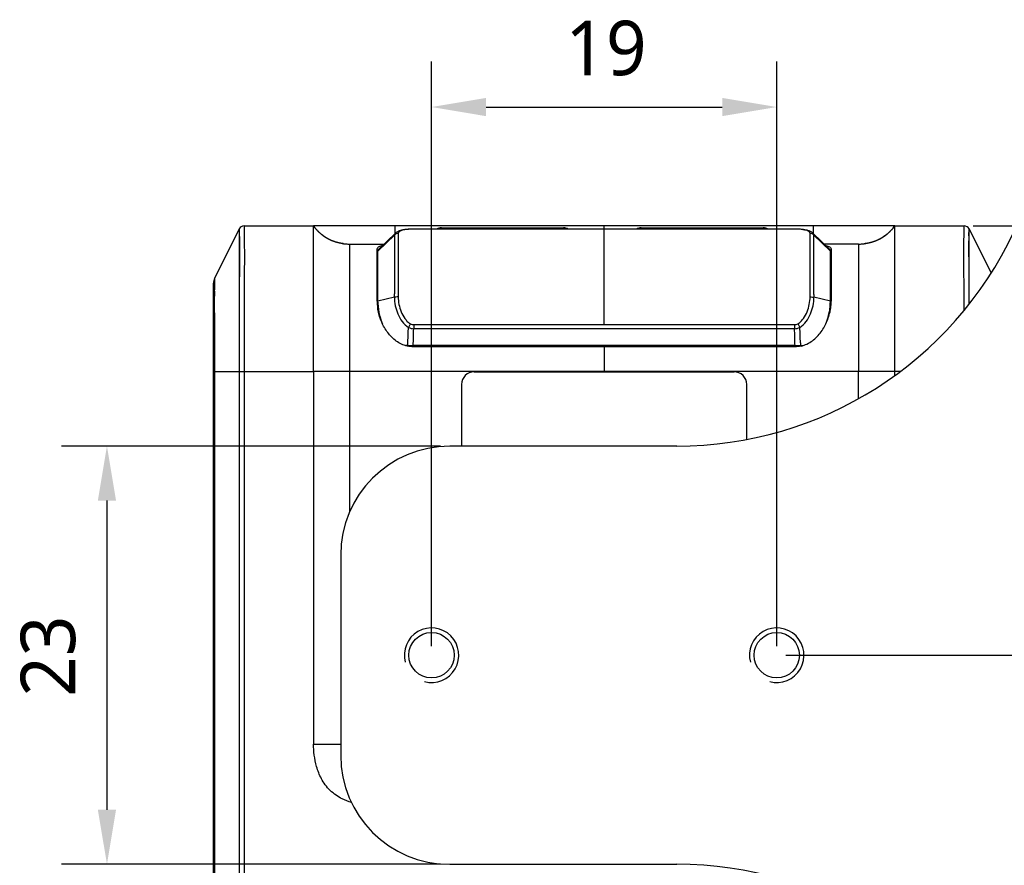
# Model space of a CAD drawing. Header units: millimetres. Extents: x -330 to 72, y 157 to 679.
# Tile 18 of 38: x -29 to 25, y 222 to 269. Entities that reach past the tile are written whole.
import ezdxf

# ---------------------------------------------------------------- set-up
doc = ezdxf.new("R2010")
doc.units = ezdxf.units.MM
doc.header["$LTSCALE"] = 23.1
doc.header["$PDMODE"] = 3
doc.header["$PDSIZE"] = 8
doc.layers.get('0').update_dxf_attribs({"linetype": 'CONTINUOUS'})
doc.layers.get('Defpoints').update_dxf_attribs({"linetype": 'CONTINUOUS'})
for name, color, linetype in [('00_COMPONENTS', 7, 'CONTINUOUS'), ('08_ALL_DRAFTS', 7, 'CONTINUOUS'), ('09_ALL_ROUNDS', 7, 'CONTINUOUS'), ('20_ALL_FEATURES', 7, 'CONTINUOUS'), ('51__DRAFT_DIMS', 7, 'CONTINUOUS')]:
    doc.layers.add(name, color=color, linetype=linetype)
doc.styles.get("Standard").update_dxf_attribs({"font": 'Roboto-Regular.ttf'})
doc.dimstyles.new('DIMSTYLE_1', dxfattribs={"dimtxt": 3, "dimasz": 3, "dimexe": 2.5, "dimexo": 0.5, "dimgap": 0.75, "dimtad": 1, "dimdsep": 46, "dimtxsty": 'STANDARD', "dimblk": '_FILLED', "dimblk1": '_FILLED', "dimblk2": '_FILLED', "dimcen": 0.09, "dimclrt": 3, "dimazin": 2, "dimtp": 0.2, "dimtm": 0.2, "dimtfac": 1, "dimtofl": 0, "dimtmove": 0, "dimatfit": 3, "dimldrblk": '_FILLED', "dimfxl": 1, "dimtolj": 1, "dimarcsym": 0})
doc.dimstyles.new('DIMSTYLE_3', dxfattribs={"dimtxt": 3, "dimasz": 3, "dimexe": 2.5, "dimexo": 0.5, "dimgap": 0.75, "dimtad": 1, "dimdsep": 46, "dimtxsty": 'STANDARD', "dimblk": '_FILLED', "dimblk1": '_FILLED', "dimblk2": '_FILLED', "dimcen": 0.09, "dimclrt": 3, "dimazin": 2, "dimtp": 0.1, "dimtm": 0.1, "dimtfac": 1, "dimtofl": 0, "dimtmove": 0, "dimatfit": 3, "dimldrblk": '_FILLED', "dimfxl": 1, "dimtolj": 1, "dimarcsym": 0})

# ---------------------------------------------------------------- blocks, each defined once
blk = doc.blocks.new('_FILLED')
at = {"color": 0, "linetype": 'ByBlock'}
blk.add_solid([(0, 0), (-1, 0.167), (-1, -0.167)], dxfattribs=at)
blk = doc.blocks.new('*D100')
at = {"layer": '51__DRAFT_DIMS', "color": 0, "lineweight": -2}
for p, q in [((-6.031, 234.133), (-6.031, 266.282)), ((12.969, 234.133), (12.969, 266.282)), ((-3.031, 263.782), (9.969, 263.782))]:
    blk.add_line(p, q, dxfattribs=at)
at = {"layer": 'Defpoints', "color": 0}
for p in [(12.969, 263.782), (-6.031, 233.633), (12.969, 233.633)]:
    blk.add_point(p, dxfattribs=at)
at = {"layer": '51__DRAFT_DIMS', "color": 0, "linetype": 'ByBlock', "lineweight": -2, "xscale": 3, "yscale": 3, "zscale": 3, "rotation": 180}
blk.add_blockref('_FILLED', (-6.031, 263.782), dxfattribs=at)
at = {"layer": '51__DRAFT_DIMS', "color": 0, "linetype": 'ByBlock', "lineweight": -2, "xscale": 3, "yscale": 3, "zscale": 3}
blk.add_blockref('_FILLED', (12.969, 263.782), dxfattribs=at)
at = {"layer": '51__DRAFT_DIMS', "color": 3, "insert": (3.571, 268.532), "char_height": 3, "attachment_point": 2, "line_spacing_factor": 0.9}
blk.add_mtext('\\A1;19', dxfattribs=at)
blk = doc.blocks.new('*D101')
at = {"layer": '51__DRAFT_DIMS', "color": 0, "lineweight": -2}
for p, q in [((31.469, 258.633), (44.905, 258.633)), ((42.405, 255.633), (42.405, 236.633)), ((13.469, 233.633), (44.905, 233.633))]:
    blk.add_line(p, q, dxfattribs=at)
at = {"layer": 'Defpoints', "color": 0}
for p in [(30.969, 258.633), (12.969, 233.633), (42.405, 233.633)]:
    blk.add_point(p, dxfattribs=at)
at = {"layer": '51__DRAFT_DIMS', "color": 0, "linetype": 'ByBlock', "lineweight": -2, "xscale": 3, "yscale": 3, "zscale": 3}
for p, rotation in [((42.405, 258.633), 89.99999999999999), ((42.405, 233.633), 270)]:
    blk.add_blockref('_FILLED', p, dxfattribs=dict(at, rotation=rotation))
at = {"layer": '51__DRAFT_DIMS', "color": 3, "insert": (37.655, 245.287), "char_height": 3, "attachment_point": 2, "rotation": 90, "line_spacing_factor": 0.9}
blk.add_mtext('\\A1;25', dxfattribs=at)
blk = doc.blocks.new('*D104')
at = {"layer": '51__DRAFT_DIMS', "color": 0, "lineweight": -2}
for p, q in [((-5.531, 245.137), (-26.397, 245.137)), ((-23.897, 242.137), (-23.897, 225.137)), ((-5.531, 222.137), (-26.397, 222.137))]:
    blk.add_line(p, q, dxfattribs=at)
at = {"layer": 'Defpoints', "color": 0}
for p in [(-5.031, 245.137), (-23.897, 222.137), (-5.031, 222.137)]:
    blk.add_point(p, dxfattribs=at)
at = {"layer": '51__DRAFT_DIMS', "color": 0, "linetype": 'ByBlock', "lineweight": -2, "xscale": 3, "yscale": 3, "zscale": 3}
for p, rotation in [((-23.897, 245.137), 90.00000009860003), ((-23.897, 222.137), 270.0000000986)]:
    blk.add_blockref('_FILLED', p, dxfattribs=dict(at, rotation=rotation))
at = {"layer": '51__DRAFT_DIMS', "color": 3, "insert": (-28.647, 233.581), "char_height": 3, "attachment_point": 2, "rotation": 90, "line_spacing_factor": 0.9}
blk.add_mtext('\\A1;23', dxfattribs=at)
blk = doc.blocks.new('*D137')
at = {"color": 0, "lineweight": -2}
for p, q in [((23.783, 257.246), (37.979, 257.246)), ((35.479, 236.633), (35.479, 254.246)), ((13.469, 233.633), (37.979, 233.633))]:
    blk.add_line(p, q, dxfattribs=at)
at = {"layer": 'Defpoints', "color": 0}
for p in [(23.283, 257.246), (35.479, 257.246), (12.969, 233.633)]:
    blk.add_point(p, dxfattribs=at)
at = {"color": 0, "linetype": 'ByBlock', "lineweight": -2, "xscale": 3, "yscale": 3, "zscale": 3}
for p, rotation in [((35.479, 257.246), 90), ((35.479, 233.633), 270)]:
    blk.add_blockref('_FILLED', p, dxfattribs=dict(at, rotation=rotation))
at = {"color": 3, "insert": (33.188, 245.44), "char_height": 3, "attachment_point": 5, "rotation": 90}
blk.add_mtext('\\A1;23.6{}{{\\H0.7x;}{}}', dxfattribs=at)

msp = doc.modelspace()

# ---------------------------------------------------------------- linework, layer by layer
for centre in [(-6.03121, 233.6335), (12.96879, 233.6335)]:
    msp.add_arc(centre, 1.5, 255, 195)
at = {"layer": '00_COMPONENTS'}
for p, q in [((7.46879, 245.1335), (-5.03121, 245.1335)), ((-11.03121, 239.1335), (-11.03121, 228.1335)), ((-5.03121, 222.1335), (7.46879, 222.1335))]:
    msp.add_line(p, q, dxfattribs=at)
for centre, start, end in [((-5.03121, 239.1335), 90, 180), ((-5.03121, 228.1335), 180, 270)]:
    msp.add_arc(centre, 6, start, end, dxfattribs=at)
at = {"layer": '08_ALL_DRAFTS'}
for points, knots in [([(-9.03125, 255.18949), (-9.029, 255.19019), (-9.01397, 255.19347), (-8.99864, 255.19489), (-8.98569, 255.19611)], [0, 0, 0, 0, 0.15349784, 1, 1, 1, 1]), ([(15.91967, 255.19646), (15.93009, 255.19551), (15.94651, 255.19371), (15.96298, 255.1913), (15.96879, 255.18949)], [0, 0, 0, 0, 0.63221789, 1, 1, 1, 1])]:
    msp.add_open_spline(points, degree=3, knots=knots, dxfattribs=at)
at = {"layer": '09_ALL_ROUNDS'}
for p, q in [((-16.61417, 257.08027), (-17.96233, 254.38396)), ((-16.61417, 257.08027), (-16.61418, 257.07996)), ((-16.61417, 257.08027), (-16.61417, 216.50719)), ((-16.61417, 257.0787), (-16.61077, 256.25145)), ((-16.34584, 257.24611), (-12.53126, 257.24611)), ((19.4688, 257.24611), (23.28338, 257.24611)), ((23.54982, 256.70647), (23.55171, 257.07995)), ((23.55171, 257.07995), (23.55171, 257.08027)), ((23.55171, 252.9217), (23.55171, 257.08027)), ((23.55171, 257.08027), (24.77181, 254.64007)), ((23.54752, 255.53596), (23.5488, 256.42984)), ((-16.61077, 256.25145), (-16.61104, 254.45271)), ((-18.03125, 203.39907), (-18.03125, 254.09199)), ((-17.96924, 253.65809), (-17.96872, 253.7831)), ((-17.96872, 253.7831), (-17.96804, 253.89909)), ((-17.96958, 253.21561), (-17.9697, 253.37631)), ((-17.96924, 253.04202), (-17.96958, 253.21561)), ((-17.96551, 251.88958), (-17.96924, 253.04202)), ((-17.96233, 217.62404), (-17.96231, 249.31176)), ((-18.03125, 249.24611), (-12.53125, 249.2462)), ((-16.34584, 249.24611), (-16.34584, 216.50719)), ((-12.53125, 249.2462), (-12.53125, 228.74611)), ((-10.53081, 241.53234), (-10.53125, 249.24607)), ((17.46879, 247.73797), (17.46879, 249.24612)), ((19.46879, 249.01273), (19.46879, 249.24613)), ((19.78561, 249.24613), (19.46879, 249.24613)), ((-12.53125, 228.74611), (-11.03121, 228.74611))]:
    msp.add_line(p, q, dxfattribs=at)
for centre, radius, start, end in [((-16.34584, 256.94611), 0.3, 90, 153.434949), ((23.28338, 256.94611), 0.3, 26.565051, 90), ((-17.37838, 254.09199), 0.65288, 153.434949, 180), ((67.41293, 253.37817), 85.38263, 179.8121608, 180.0012507), ((-871.43599, 249.55172), 853.47371, 359.98389097, 0.15694393)]:
    msp.add_arc(centre, radius, start, end, dxfattribs=at)
for points, knots in [([(-16.34584, 257.24611), (-16.3455, 257.2382), (-16.34547, 257.18028), (-16.34062, 256.97328), (-16.33722, 256.4644), (-16.33366, 255.53355), (-16.33894, 254.20562), (-16.34368, 252.62274), (-16.34583, 250.94484), (-16.34584, 249.81314), (-16.34584, 249.24611)], [0, 0, 0, 0, 0.00296815, 0.0217133, 0.07765168, 0.19378651, 0.37078991, 0.57561555, 0.78736708, 1, 1, 1, 1]), ([(23.28083, 252.5863), (23.28079, 252.60508), (23.27954, 253.17001), (23.27689, 253.98588), (23.27367, 255.00355), (23.27242, 255.65297), (23.2733, 256.18276), (23.27541, 256.58466), (23.27811, 256.86337), (23.28003, 257.05055), (23.2824, 257.15044), (23.28222, 257.219), (23.28382, 257.23053), (23.28313, 257.24736), (23.28338, 257.24611)], [0.417520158, 0.417520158, 0.417520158, 0.417520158, 0.424562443, 0.629368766, 0.72345963, 0.806214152, 0.872836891, 0.922296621, 0.956516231, 0.978262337, 0.990720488, 0.997028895, 0.999520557, 1, 1, 1, 1]), ([(-17.96804, 253.89909), (-17.96766, 253.95489), (-17.96689, 254.05126), (-17.96545, 254.17609), (-17.96436, 254.2622), (-17.96322, 254.32035), (-17.96313, 254.35226), (-17.96211, 254.37452), (-17.96274, 254.37857), (-17.96213, 254.38436), (-17.96233, 254.38396)], [0, 0, 0, 0, 0.34527628, 0.59684786, 0.77032235, 0.88231307, 0.94822331, 0.98273322, 0.9972525, 1, 1, 1, 1]), ([(-10.4371, 225.53035), (-10.61266, 225.58324), (-10.90785, 225.69732), (-11.29958, 225.92747), (-11.61552, 226.18815), (-11.8853, 226.49656), (-12.15671, 226.92979), (-12.37003, 227.48239), (-12.49515, 228.12865), (-12.52561, 228.54502), (-12.53125, 228.74611)], [0.255575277, 0.255575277, 0.255575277, 0.255575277, 0.354312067, 0.425458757, 0.500019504, 0.574430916, 0.645661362, 0.77506817, 0.891397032, 1, 1, 1, 1])]:
    msp.add_open_spline(points, degree=3, knots=knots, dxfattribs=at)
at = {"layer": '20_ALL_FEATURES'}
for p, q in [((19.4688, 257.24611), (-12.53126, 257.24611)), ((-12.53125, 249.2462), (-12.53125, 257.24612)), ((-12.49708, 257.20141), (-12.51008, 257.21823)), ((-12.48397, 257.18471), (-12.49708, 257.20141)), ((-12.47076, 257.16811), (-12.48397, 257.18471)), ((-12.45745, 257.15163), (-12.47076, 257.16811)), ((-12.44404, 257.13526), (-12.45745, 257.15163)), ((-12.43053, 257.11902), (-12.44404, 257.13526)), ((-12.41691, 257.1029), (-12.43053, 257.11902)), ((-12.4032, 257.08689), (-12.41691, 257.1029)), ((-12.3894, 257.07102), (-12.4032, 257.08689)), ((-12.3755, 257.05527), (-12.3894, 257.07102)), ((-12.3615, 257.03966), (-12.3755, 257.05527)), ((-12.3474, 257.02417), (-12.3615, 257.03966)), ((-12.33322, 257.00882), (-12.3474, 257.02417)), ((-12.31894, 256.99361), (-12.33322, 257.00882)), ((-12.30457, 256.97853), (-12.31894, 256.99361)), ((-12.29011, 256.9636), (-12.30457, 256.97853)), ((-12.27556, 256.9488), (-12.29011, 256.9636)), ((-12.26093, 256.93415), (-12.27556, 256.9488)), ((-12.2462, 256.91965), (-12.26093, 256.93415)), ((-12.23139, 256.90529), (-12.2462, 256.91965)), ((-8.03124, 256.83877), (-8.03124, 257.24611)), ((-7.00976, 257.06842), (-7.00977, 257.06958)), ((-5.48914, 257.14611), (1.22672, 257.14611)), ((-4.03121, 257.14611), (-4.03121, 257.06958)), ((1.16879, 257.14611), (1.16879, 257.06958)), ((3.46877, 251.81667), (3.46877, 257.24611)), ((5.51081, 257.14611), (12.22668, 257.14611)), ((5.56874, 257.14611), (5.56874, 257.06958)), ((10.76874, 257.14611), (10.76874, 257.06958)), ((13.9473, 257.06842), (13.9473, 257.06958)), ((14.96878, 257.24611), (14.96878, 256.83863)), ((19.15669, 256.89359), (19.14374, 256.88139)), ((19.16957, 256.90591), (19.15669, 256.89359)), ((19.18239, 256.91834), (19.16957, 256.90591)), ((19.19515, 256.93087), (19.18239, 256.91834)), ((19.20784, 256.94352), (19.19515, 256.93087)), ((19.22047, 256.95627), (19.20784, 256.94352)), ((19.23303, 256.96914), (19.22047, 256.95627)), ((19.26414, 257.00175), (19.25175, 256.98863)), ((19.27647, 257.01498), (19.26414, 257.00175)), ((19.28873, 257.02832), (19.27647, 257.01498)), ((19.30092, 257.04175), (19.28873, 257.02832)), ((19.31303, 257.05528), (19.30092, 257.04175)), ((19.32508, 257.06891), (19.31303, 257.05528)), ((19.33706, 257.08264), (19.32508, 257.06891)), ((19.34896, 257.09646), (19.33706, 257.08264)), ((19.36079, 257.11038), (19.34896, 257.09646)), ((19.37255, 257.12439), (19.36079, 257.11038)), ((19.40162, 257.15981), (19.39005, 257.14558)), ((19.41311, 257.17414), (19.40162, 257.15981)), ((19.42453, 257.18855), (19.41311, 257.17414)), ((19.43588, 257.20304), (19.42453, 257.18855)), ((19.44714, 257.21761), (19.43588, 257.20304)), ((19.45833, 257.23227), (19.44714, 257.21761)), ((19.46877, 257.2461), (19.45833, 257.23227)), ((19.46879, 249.24612), (19.46879, 257.2461)), ((-12.19401, 256.87004), (-12.20902, 256.88403)), ((-12.17891, 256.85621), (-12.19401, 256.87004)), ((-12.16373, 256.84253), (-12.17891, 256.85621)), ((-12.14848, 256.829), (-12.16373, 256.84253)), ((-12.13315, 256.81563), (-12.14848, 256.829)), ((-12.11774, 256.80242), (-12.13315, 256.81563)), ((-12.10226, 256.78937), (-12.11774, 256.80242)), ((-12.0867, 256.77647), (-12.10226, 256.78937)), ((-12.04751, 256.74493), (-12.06324, 256.75742)), ((-12.03171, 256.7326), (-12.04751, 256.74493)), ((-12.01585, 256.72043), (-12.03171, 256.7326)), ((-11.99992, 256.70842), (-12.01585, 256.72043)), ((-11.98393, 256.69658), (-11.99992, 256.70842)), ((-11.96787, 256.6849), (-11.98393, 256.69658)), ((-11.95176, 256.67339), (-11.96787, 256.6849)), ((-11.93559, 256.66204), (-11.95176, 256.67339)), ((-11.91936, 256.65086), (-11.93559, 256.66204)), ((-11.90308, 256.63985), (-11.91936, 256.65086)), ((-11.88675, 256.629), (-11.90308, 256.63985)), ((-11.87036, 256.61832), (-11.88675, 256.629)), ((-11.85392, 256.60781), (-11.87036, 256.61832)), ((-11.83744, 256.59746), (-11.85392, 256.60781)), ((-11.8209, 256.58728), (-11.83744, 256.59746)), ((-11.80433, 256.57727), (-11.8209, 256.58728)), ((-11.78771, 256.56743), (-11.80433, 256.57727)), ((-11.77105, 256.55776), (-11.78771, 256.56743)), ((-11.75435, 256.54825), (-11.77105, 256.55776)), ((-11.73761, 256.53891), (-11.75435, 256.54825)), ((-11.72084, 256.52973), (-11.73761, 256.53891)), ((-11.70403, 256.52073), (-11.72084, 256.52973)), ((-11.68719, 256.51189), (-11.70403, 256.52073)), ((-11.67032, 256.50321), (-11.68719, 256.51189)), ((-11.65342, 256.4947), (-11.67032, 256.50321)), ((-11.6365, 256.48636), (-11.65342, 256.4947)), ((-11.61956, 256.47818), (-11.6365, 256.48636)), ((-11.6026, 256.47018), (-11.61956, 256.47818)), ((-11.58564, 256.46234), (-11.6026, 256.47018)), ((-11.56867, 256.45467), (-11.58564, 256.46234)), ((-11.55169, 256.44716), (-11.56867, 256.45467)), ((-11.53471, 256.43982), (-11.55169, 256.44716)), ((-11.51772, 256.43265), (-11.53471, 256.43982)), ((-11.50074, 256.42563), (-11.51772, 256.43265)), ((-11.48375, 256.41878), (-11.50074, 256.42563)), ((-11.46677, 256.41209), (-11.48375, 256.41878)), ((-11.4498, 256.40556), (-11.46677, 256.41209)), ((-11.43284, 256.39919), (-11.4498, 256.40556)), ((-11.41589, 256.39298), (-11.43284, 256.39919)), ((-11.39896, 256.38692), (-11.41589, 256.39298)), ((-11.38204, 256.38102), (-11.39896, 256.38692)), ((-11.36513, 256.37527), (-11.38204, 256.38102)), ((-11.34825, 256.36967), (-11.36513, 256.37527)), ((-11.33139, 256.36423), (-11.34825, 256.36967)), ((-11.31456, 256.35893), (-11.33139, 256.36423)), ((-11.29775, 256.35379), (-11.31456, 256.35893)), ((-11.28098, 256.34878), (-11.29775, 256.35379)), ((-11.26423, 256.34393), (-11.28098, 256.34878)), ((-11.24752, 256.33921), (-11.26423, 256.34393)), ((-8.98125, 255.86385), (-8.07772, 256.74054)), ((-8.03468, 256.83562), (-8.93434, 255.96613)), ((-7.86558, 256.82595), (-7.86559, 253.34099)), ((14.80311, 253.34405), (14.80312, 256.82628)), ((15.87176, 255.96624), (14.97222, 256.83562)), ((15.01525, 256.74055), (15.91879, 255.86385)), ((18.19805, 256.34287), (18.18358, 256.33881)), ((18.23431, 256.35349), (18.21978, 256.34916)), ((18.24885, 256.35793), (18.23431, 256.35349)), ((18.26341, 256.36248), (18.24885, 256.35793)), ((18.278, 256.36714), (18.26341, 256.36248)), ((18.29259, 256.37191), (18.278, 256.36714)), ((18.30721, 256.3768), (18.29259, 256.37191)), ((18.32184, 256.3818), (18.30721, 256.3768)), ((18.33648, 256.38692), (18.32184, 256.3818)), ((18.35114, 256.39215), (18.33648, 256.38692)), ((18.3658, 256.3975), (18.35114, 256.39215)), ((18.38047, 256.40297), (18.3658, 256.3975)), ((18.39515, 256.40855), (18.38047, 256.40297)), ((18.43187, 256.42304), (18.41718, 256.41715)), ((18.44657, 256.42904), (18.43187, 256.42304)), ((18.46126, 256.43517), (18.44657, 256.42904)), ((18.47596, 256.44142), (18.46126, 256.43517)), ((18.49065, 256.44779), (18.47596, 256.44142)), ((18.50534, 256.45428), (18.49065, 256.44779)), ((18.52002, 256.4609), (18.50534, 256.45428)), ((18.5347, 256.46765), (18.52002, 256.4609)), ((18.54936, 256.47452), (18.5347, 256.46765)), ((18.56402, 256.48151), (18.54936, 256.47452)), ((18.57867, 256.48863), (18.56402, 256.48151)), ((18.59331, 256.49588), (18.57867, 256.48863)), ((18.62981, 256.51454), (18.61522, 256.50698)), ((18.64437, 256.52222), (18.62981, 256.51454)), ((18.6589, 256.53002), (18.64437, 256.52222)), ((18.67341, 256.53795), (18.6589, 256.53002)), ((18.68789, 256.54601), (18.67341, 256.53795)), ((18.70235, 256.55419), (18.68789, 256.54601)), ((18.71678, 256.56249), (18.70235, 256.55419)), ((18.73117, 256.57092), (18.71678, 256.56249)), ((18.74554, 256.57948), (18.73117, 256.57092)), ((18.75987, 256.58816), (18.74554, 256.57948)), ((18.77417, 256.59697), (18.75987, 256.58816)), ((18.80976, 256.61953), (18.79555, 256.61041)), ((18.82394, 256.62878), (18.80976, 256.61953)), ((18.83807, 256.63815), (18.82394, 256.62878)), ((18.85217, 256.64764), (18.83807, 256.63815)), ((18.86622, 256.65726), (18.85217, 256.64764)), ((18.88023, 256.66701), (18.86622, 256.65726)), ((18.8942, 256.67687), (18.88023, 256.66701)), ((18.90813, 256.68687), (18.8942, 256.67687)), ((18.92201, 256.69699), (18.90813, 256.68687)), ((18.93585, 256.70723), (18.92201, 256.69699)), ((18.94964, 256.71759), (18.93585, 256.70723)), ((18.96338, 256.72808), (18.94964, 256.71759)), ((18.97707, 256.73868), (18.96338, 256.72808)), ((18.99072, 256.74942), (18.97707, 256.73868)), ((19.00431, 256.76027), (18.99072, 256.74942)), ((19.01785, 256.77124), (19.00431, 256.76027)), ((19.03134, 256.78233), (19.01785, 256.77124)), ((19.04478, 256.79355), (19.03134, 256.78233)), ((19.05816, 256.80488), (19.04478, 256.79355)), ((19.07148, 256.81633), (19.05816, 256.80488)), ((19.08475, 256.8279), (19.07148, 256.81633)), ((19.11767, 256.85733), (19.10455, 256.84547)), ((19.13074, 256.8693), (19.11767, 256.85733)), ((19.14374, 256.88139), (19.13074, 256.8693)), ((-11.23085, 256.33464), (-11.24752, 256.33921)), ((-11.21421, 256.33021), (-11.23085, 256.33464)), ((-11.19761, 256.32592), (-11.21421, 256.33021)), ((-11.18106, 256.32177), (-11.19761, 256.32592)), ((-11.16455, 256.31774), (-11.18106, 256.32177)), ((-11.14808, 256.31386), (-11.16455, 256.31774)), ((-11.13167, 256.3101), (-11.14808, 256.31386)), ((-11.1153, 256.30648), (-11.13167, 256.3101)), ((-11.09899, 256.30298), (-11.1153, 256.30648)), ((-11.08273, 256.29961), (-11.09899, 256.30298)), ((-11.06653, 256.29636), (-11.08273, 256.29961)), ((-11.05039, 256.29323), (-11.06653, 256.29636)), ((-11.03431, 256.29023), (-11.05039, 256.29323)), ((-11.01829, 256.28734), (-11.03431, 256.29023)), ((-11.00234, 256.28458), (-11.01829, 256.28734)), ((-10.98645, 256.28192), (-11.00234, 256.28458)), ((-10.97063, 256.27938), (-10.98645, 256.28192)), ((-10.95488, 256.27695), (-10.97063, 256.27938)), ((-10.9392, 256.27463), (-10.95488, 256.27695)), ((-10.9236, 256.27242), (-10.9392, 256.27463)), ((-10.90807, 256.27031), (-10.9236, 256.27242)), ((-10.89263, 256.26831), (-10.90807, 256.27031)), ((-10.88206, 256.26699), (-10.89263, 256.26831)), ((-10.53125, 256.24611), (-8.64422, 256.24611)), ((-9.03125, 253.10185), (-9.03125, 255.98142)), ((-8.98127, 252.60709), (-8.98125, 255.87903)), ((17.46879, 256.24611), (15.58176, 256.24611)), ((15.91879, 252.60793), (15.91879, 255.87369)), ((15.96879, 255.98141), (15.96879, 253.10185)), ((17.79425, 256.264), (17.78231, 256.26268)), ((17.80746, 256.26553), (17.79425, 256.264)), ((17.82072, 256.26713), (17.80746, 256.26553)), ((17.83406, 256.2688), (17.82072, 256.26713)), ((17.84745, 256.27056), (17.83406, 256.2688)), ((17.86091, 256.27239), (17.84745, 256.27056)), ((17.87442, 256.2743), (17.86091, 256.27239)), ((17.888, 256.27629), (17.87442, 256.2743)), ((17.90163, 256.27836), (17.888, 256.27629)), ((17.91531, 256.28052), (17.90163, 256.27836)), ((17.92905, 256.28276), (17.91531, 256.28052)), ((17.94284, 256.28508), (17.92905, 256.28276)), ((17.95667, 256.28749), (17.94284, 256.28508)), ((17.97055, 256.28999), (17.95667, 256.28749)), ((17.98448, 256.29258), (17.97055, 256.28999)), ((17.99845, 256.29526), (17.98448, 256.29258)), ((18.01247, 256.29803), (17.99845, 256.29526)), ((18.02653, 256.30089), (18.01247, 256.29803)), ((18.04063, 256.30385), (18.02653, 256.30089)), ((18.05477, 256.3069), (18.04063, 256.30385)), ((18.06894, 256.31004), (18.05477, 256.3069)), ((18.08316, 256.31329), (18.06894, 256.31004)), ((18.09741, 256.31663), (18.08316, 256.31329)), ((18.11169, 256.32007), (18.09741, 256.31663)), ((18.12601, 256.32361), (18.11169, 256.32007)), ((18.14036, 256.32726), (18.12601, 256.32361)), ((18.15474, 256.331), (18.14036, 256.32726)), ((18.16915, 256.33485), (18.15474, 256.331)), ((18.18358, 256.33881), (18.16915, 256.33485)), ((-9.03125, 255.17688), (-8.98125, 255.17754)), ((-9.03125, 255.06976), (-8.98125, 255.06976)), ((15.91879, 255.17754), (15.96879, 255.17688)), ((15.91879, 255.06976), (15.96879, 255.06976)), ((-9.03125, 253.69656), (-8.98125, 253.69656)), ((15.96879, 253.69656), (15.91879, 253.69656)), ((-8.07772, 253.32038), (-8.98125, 253.10185)), ((15.91879, 253.10185), (15.01526, 253.32038)), ((-9.03125, 252.88111), (-8.98125, 252.88111)), ((15.96879, 252.88111), (15.91879, 252.88111)), ((13.94723, 251.58906), (-7.0097, 251.58906)), ((-7.00968, 251.81667), (-7.00967, 251.58906)), ((-7.00968, 251.81667), (13.94721, 251.81667)), ((13.94721, 251.81667), (13.9472, 251.58906)), ((-7.33894, 250.66953), (-7.46821, 250.66898)), ((-7.4675, 250.66166), (14.40534, 250.66166)), ((-7.33894, 250.66953), (-7.27088, 250.66975)), ((-7.27088, 250.66975), (-7.13799, 250.67002)), ((-7.13799, 250.67002), (-7.04044, 250.67008)), ((13.97777, 250.67008), (-7.04044, 250.67008)), ((13.96877, 250.59577), (-7.03281, 250.59577)), ((3.46877, 250.59577), (3.46877, 249.2461)), ((13.97777, 250.67008), (14.04292, 250.67005)), ((14.04292, 250.67005), (14.07577, 250.67002)), ((14.07577, 250.67002), (14.20928, 250.66975)), ((14.20928, 250.66975), (14.27767, 250.66952)), ((14.30744, 250.66941), (14.27767, 250.66952)), ((19.46879, 249.24613), (-12.53125, 249.2462)), ((-3.68121, 249.22089), (10.61879, 249.22089)), ((-4.38121, 248.52089), (-4.38121, 245.1335)), ((11.31879, 245.49827), (11.31879, 248.52089)), ((7.46879, 245.1335), (-5.03121, 245.1335)), ((-11.03121, 239.1335), (-11.03121, 228.1335)), ((-5.03121, 222.1335), (7.46879, 222.1335))]:
    msp.add_line(p, q, dxfattribs=at)
for points in [[(-12.51008, 257.21823), (-12.52298, 257.23515), (-12.52939, 257.24365)], [(-12.20902, 256.88403), (-12.22396, 256.89816), (-12.23139, 256.90529)], [(-7.21127, 257.06503), (-7.22731, 257.06422), (-7.2722, 257.0616), (-7.3148, 257.05865), (-7.35567, 257.05537), (-7.39479, 257.05177), (-7.43234, 257.04787), (-7.46904, 257.0436), (-7.5049, 257.03895), (-7.53988, 257.0339), (-7.57456, 257.02835), (-7.60901, 257.02222), (-7.64307, 257.01548), (-7.67686, 257.00804), (-7.71024, 256.99987), (-7.7433, 256.99085), (-7.77652, 256.98073), (-7.80979, 256.96935), (-7.843, 256.95654), (-7.87664, 256.94183), (-7.9105, 256.92491), (-7.94432, 256.90544), (-7.97846, 256.88261), (-8.01255, 256.85579), (-8.03442, 256.83587)], [(-7.02004, 257.06957), (-7.06946, 257.0692), (-7.11946, 257.06829), (-7.16977, 257.06679), (-7.21149, 257.06502)], [(14.149, 257.06502), (14.1173, 257.06641), (14.06722, 257.06804), (14.01735, 257.06906), (13.96798, 257.06953), (-7.02004, 257.06957)], [(14.97204, 256.83579), (14.9326, 256.87012), (14.89484, 256.89718), (14.85716, 256.91993), (14.82, 256.93908), (14.78284, 256.9556), (14.74593, 256.96985), (14.7095, 256.98219), (14.67285, 256.99312), (14.63601, 257.00285), (14.59913, 257.0115), (14.56177, 257.01929), (14.52398, 257.02631), (14.4858, 257.03262), (14.44678, 257.03835), (14.40704, 257.04355), (14.36651, 257.04824), (14.32437, 257.05254), (14.28051, 257.05644), (14.23484, 257.05992), (14.18662, 257.06301), (14.14881, 257.06503)], [(19.25175, 256.98863), (19.23929, 256.97561), (19.23303, 256.96914)], [(19.39005, 257.14558), (19.3784, 257.13143), (19.37255, 257.12439)], [(-12.06324, 256.75742), (-12.0789, 256.77008), (-12.0867, 256.77647)], [(18.21978, 256.34916), (18.20529, 256.34494), (18.19805, 256.34287)], [(18.41718, 256.41715), (18.4025, 256.41139), (18.39515, 256.40855)], [(18.61522, 256.50698), (18.60062, 256.49955), (18.59331, 256.49588)], [(18.79555, 256.61041), (18.78131, 256.60142), (18.77417, 256.59697)], [(19.10455, 256.84547), (19.09137, 256.83373), (19.08475, 256.8279)]]:
    msp.add_lwpolyline(points, dxfattribs=at)
for centre in [(-6.03121, 233.6335), (12.96879, 233.6335)]:
    msp.add_circle(centre, 1.25, dxfattribs=at)
for centre, radius, start, end in [((-10.14923, 259.03057), 2.97629, 216.838186, 220.809096), ((-7.01502, 253.41839), 3.65027, 92.851528, 94.478762), ((-7.20797, 256.9977), 0.0674, 80.305925, 92.804363), ((-5.48914, 256.64611), 0.5, 90, 122.060182), ((1.22672, 256.64611), 0.5, 57.939818, 90), ((5.51081, 256.64611), 0.5, 90, 122.061035), ((7.46879, 265.6335), 20.5, 270, 334.815664), ((12.22668, 256.64611), 0.5, 57.963969, 90), ((13.9473, 252.73628), 4.33214, 89.800171, 89.999889), ((13.94872, 252.88012), 4.1883, 88.551014, 89.812752), ((13.97625, 253.86682), 3.20122, 87.172412, 88.596983), ((14.14551, 256.99776), 0.06735, 87.189561, 99.698892), ((13.954, 253.4478), 3.62082, 86.939242, 87.147946), ((17.08989, 259.02812), 2.97233, 319.076601, 323.163625), ((-10.56074, 258.88703), 2.63967, 261.620992, 263.008291), ((-10.54939, 258.98202), 2.73533, 263.014588, 265.38052), ((-10.54237, 259.06349), 2.81711, 265.371671, 265.8911), ((-10.53301, 259.21766), 2.97155, 265.923996, 270.033881), ((-8.87986, 255.94483), 0.15575, 160.722804, 166.411793), ((-8.8076, 255.83526), 0.18208, 134.105484, 139.7765), ((-8.45137, 254.76489), 1.42552, 101.307035, 101.556071), ((15.38858, 254.76323), 1.42721, 78.453327, 78.69356), ((15.81758, 255.94487), 0.15556, 13.586313, 19.515707), ((17.4705, 259.21959), 2.97349, 269.967001, 274.02017), ((17.48334, 259.01999), 2.77347, 274.044754, 276.188279), ((17.495, 258.91167), 2.66453, 276.190144, 278.152569), ((-6.17202, 253.13392), 2.85925, 180.213783, 180.664384), ((-6.17846, 253.13383), 2.85281, 180.664214, 181.524401), ((-41.13497, 253.53089), 33.05793, 359.635142, 359.952194), ((45.83441, 253.5211), 30.81981, 180.093993, 180.373156), ((13.11638, 253.13383), 2.85243, 358.476918, 359.337249), ((13.11018, 253.13391), 2.85863, 359.337083, 359.786214), ((-6.20479, 253.13294), 2.82647, 181.520555, 184.616462), ((-6.19282, 253.1364), 2.83868, 184.666572, 191.435814), ((-6.02638, 253.05911), 2.9549, 180.002133, 182.151664), ((-6.0414, 253.05908), 2.93988, 182.161989, 189.042061), ((-5.87619, 253.08563), 3.10721, 189.046821, 191.171339), ((12.81373, 253.08563), 3.10721, 348.829077, 350.953844), ((12.97895, 253.05908), 2.93987, 350.958605, 357.839189), ((12.9639, 253.05911), 2.95491, 357.849516, 359.99787), ((13.17337, 253.13114), 2.79538, 350.772864, 355.352996), ((13.14219, 253.13296), 2.82661, 355.367443, 358.48073), ((-5.62214, 253.13998), 3.36699, 191.241127, 202.390593), ((12.56035, 253.13979), 3.36629, 337.666271, 348.760219), ((-28.24995, 251.58153), 20.93089, 357.502717, 358.064722), ((36.72378, 251.78643), 22.47251, 182.491656, 182.84836), ((-3.68121, 248.52089), 0.7, 90, 180), ((10.61879, 248.52089), 0.7, 0, 90), ((-5.03121, 239.1335), 6, 90, 180), ((-5.03121, 228.1335), 6, 180, 270), ((7.46879, 201.6335), 20.5, 25.184337, 90)]:
    msp.add_arc(centre, radius, start, end, dxfattribs=at)
for points in [[(-10.94539, 256.27554), (-11.52332, 256.36069), (-12.00885, 256.63066), (-12.40196, 257.08544)], [(19.33574, 257.08109), (18.941, 256.6263), (18.45337, 256.3573), (17.87285, 256.27407)], [(15.88852, 255.9473), (15.88341, 255.95397), (15.87777, 255.96025), (15.87175, 255.96612)], [(-7.29966, 251.6636), (-7.21143, 251.61697), (-7.10948, 251.59068), (-7.0097, 251.58905)], [(-7.19661, 251.86435), (-7.14012, 251.83362), (-7.07398, 251.81667), (-7.00968, 251.81667)], [(13.94721, 251.81667), (14.01151, 251.81667), (14.07765, 251.83362), (14.13414, 251.86435)], [(13.94723, 251.58905), (14.04702, 251.59068), (14.14896, 251.61697), (14.23719, 251.66361)], [(-7.03281, 250.59577), (-7.14587, 250.59577), (-7.25978, 250.60848), (-7.36974, 250.63479)], [(14.30726, 250.63479), (14.19731, 250.60848), (14.0834, 250.59577), (13.97035, 250.59577)]]:
    msp.add_open_spline(points, degree=3, dxfattribs=at)
for points, knots in [([(-7.4298, 257.04447), (-7.49437, 257.03641), (-7.60524, 257.0183), (-7.7311, 256.979), (-7.80153, 256.93767), (-7.83752, 256.90513), (-7.86048, 256.86748), (-7.86552, 256.83958), (-7.86558, 256.82595)], [0, 0, 0, 0, 0.37408391, 0.6454442, 0.75092701, 0.8412638, 0.92166925, 1, 1, 1, 1]), ([(-7.30007, 257.05751), (-7.31163, 257.0566), (-7.35493, 257.05297), (-7.39817, 257.04842), (-7.4298, 257.04447)], [0, 0, 0, 0, 0.26664728, 1, 1, 1, 1]), ([(-7.00976, 257.06842), (-7.02596, 257.06842), (-7.08827, 257.06806), (-7.15057, 257.06643), (-7.19662, 257.06414)], [0, 0, 0, 0, 0.25998951, 1, 1, 1, 1]), ([(14.38595, 257.04207), (14.36836, 257.04441), (14.28907, 257.05401), (14.20937, 257.06014), (14.14733, 257.06346)], [0, 0, 0, 0, 0.22215133, 1, 1, 1, 1]), ([(14.80312, 256.82628), (14.80305, 256.83961), (14.79813, 256.86686), (14.77608, 256.90376), (14.74152, 256.9358), (14.67405, 256.97652), (14.55369, 257.01559), (14.4476, 257.03388), (14.38595, 257.04207)], [0, 0, 0, 0, 0.07955223, 0.16104128, 0.25215265, 0.35805356, 0.6289547, 1, 1, 1, 1]), ([(-8.07772, 256.74054), (-8.07581, 256.68167), (-8.07849, 256.54306), (-8.07866, 256.30075), (-8.0763, 255.98801), (-8.07934, 255.60169), (-8.07665, 255.14648), (-8.07791, 254.63416), (-8.07894, 254.07997), (-8.07685, 253.69843), (-8.07706, 253.50331)], [0, 0, 0, 0, 0.05459032, 0.12840368, 0.2245775, 0.34440125, 0.48642078, 0.64642413, 0.81917465, 1, 1, 1, 1]), ([(-8.03468, 256.83562), (-8.04773, 256.82297), (-8.07003, 256.79401), (-8.07768, 256.75793), (-8.07772, 256.74054)], [0, 0, 0, 0, 0.51103172, 1, 1, 1, 1]), ([(-7.86558, 256.82595), (-7.90457, 256.8259), (-7.98295, 256.81088), (-8.04997, 256.76739), (-8.07771, 256.74043)], [0, 0, 0, 0, 0.50192316, 1, 1, 1, 1]), ([(15.01525, 256.74043), (14.9875, 256.76739), (14.92049, 256.81088), (14.8421, 256.8259), (14.80312, 256.82595)], [0, 0, 0, 0, 0.4980768, 1, 1, 1, 1]), ([(15.01527, 256.74053), (15.01524, 256.75792), (15.00756, 256.794), (14.98527, 256.82298), (14.97222, 256.83562)], [0, 0, 0, 0, 0.48910792, 1, 1, 1, 1]), ([(15.01464, 253.47054), (15.01428, 253.66734), (15.01638, 254.0523), (15.01561, 254.61171), (15.01408, 255.12931), (15.01694, 255.58957), (15.01387, 255.98032), (15.01609, 256.29655), (15.01609, 256.5413), (15.01333, 256.68119), (15.01525, 256.74055)], [0, 0, 0, 0, 0.18054947, 0.35317541, 0.51321557, 0.65540916, 0.77542795, 0.8717085, 0.94551665, 1, 1, 1, 1]), ([(-10.53125, 249.2461), (-10.53107, 249.77534), (-10.53327, 250.56355), (-10.53304, 251.60637), (-10.53143, 252.36695), (-10.531, 253.10216), (-10.53256, 253.79338), (-10.5343, 254.41773), (-10.53003, 254.95202), (-10.53366, 255.38142), (-10.53317, 255.70474), (-10.53137, 255.9113), (-10.53118, 256.03309), (-10.53149, 256.09688), (-10.53213, 256.14582), (-10.53268, 256.18233), (-10.53326, 256.20832), (-10.53292, 256.226), (-10.533, 256.2365), (-10.53156, 256.24282), (-10.53212, 256.24492), (-10.53111, 256.24609), (-10.53125, 256.24611)], [0, 0, 0, 0, 0.22681332, 0.33779516, 0.44691362, 0.55276912, 0.65287853, 0.74314124, 0.82034377, 0.8818548, 0.9271695, 0.95890445, 0.97038039, 0.97936478, 0.98624015, 0.99135944, 0.99500062, 0.9974122, 0.99886673, 0.99963096, 0.99993843, 1, 1, 1, 1]), ([(-8.73694, 256.16152), (-8.77426, 256.15389), (-8.84145, 256.13744), (-8.92919, 256.10266), (-8.99382, 256.05755), (-9.01971, 256.01674), (-9.02688, 255.99625)], [0, 0, 0, 0, 0.3292302, 0.59664186, 0.81233156, 1, 1, 1, 1]), ([(-8.98047, 255.88309), (-8.97914, 255.88959), (-8.97247, 255.91476), (-8.95912, 255.93804), (-8.94663, 255.95284)], [0, 0, 0, 0, 0.25527689, 1, 1, 1, 1]), ([(15.67426, 256.16156), (15.71152, 256.15394), (15.77863, 256.13753), (15.86631, 256.10286), (15.93094, 256.05792), (15.95696, 256.01727), (15.96421, 255.99684)], [0, 0, 0, 0, 0.32914586, 0.59659649, 0.81238464, 1, 1, 1, 1]), ([(15.91832, 255.87676), (15.91734, 255.88328), (15.91208, 255.90844), (15.90014, 255.93214), (15.88852, 255.9473)], [0, 0, 0, 0, 0.25660621, 1, 1, 1, 1]), ([(17.46879, 256.24611), (17.46865, 256.24609), (17.46962, 256.2449), (17.46915, 256.24285), (17.47051, 256.2365), (17.47044, 256.22602), (17.47083, 256.20833), (17.47022, 256.18236), (17.46965, 256.14587), (17.46902, 256.09695), (17.46872, 256.03317), (17.46893, 255.91139), (17.47069, 255.70484), (17.47121, 255.38158), (17.46757, 254.9522), (17.47183, 254.41793), (17.4701, 253.79353), (17.46854, 253.10234), (17.46896, 252.36708), (17.47056, 251.60651), (17.47084, 250.56361), (17.46861, 249.77541), (17.46879, 249.24611)], [0, 0, 0, 0, 0.00006052, 0.00036835, 0.00113175, 0.00258534, 0.00499577, 0.00863726, 0.01375348, 0.02062168, 0.02960911, 0.0410853, 0.07281533, 0.11812771, 0.17962028, 0.25683626, 0.34709738, 0.44721231, 0.55305381, 0.66220447, 0.77316347, 1, 1, 1, 1]), ([(-8.07772, 253.32038), (-8.07798, 253.16388), (-8.04296, 252.84855), (-7.90236, 252.39269), (-7.67174, 251.97348), (-7.43908, 251.7399), (-7.29966, 251.66361)], [0, 0, 0, 0, 0.24729916, 0.49740334, 0.74887306, 1, 1, 1, 1]), ([(-7.86559, 253.34099), (-7.88509, 253.34104), (-7.95615, 253.33944), (-8.02751, 253.33233), (-8.07772, 253.32038)], [0, 0, 0, 0, 0.27429022, 1, 1, 1, 1]), ([(-7.86559, 253.34099), (-7.86566, 253.20258), (-7.83546, 252.92371), (-7.71563, 252.52039), (-7.55059, 252.20606), (-7.37025, 251.98836), (-7.25865, 251.8981), (-7.19661, 251.86435)], [0, 0, 0, 0, 0.24705584, 0.49672887, 0.74783661, 0.87393789, 1, 1, 1, 1]), ([(14.13414, 251.86435), (14.19629, 251.89816), (14.30808, 251.98861), (14.48863, 252.20679), (14.65374, 252.52178), (14.77364, 252.92594), (14.80313, 253.20537), (14.80311, 253.34405)], [0, 0, 0, 0, 0.126063, 0.25216153, 0.50326252, 0.75292564, 1, 1, 1, 1]), ([(14.23719, 251.66361), (14.37661, 251.73988), (14.60926, 251.97347), (14.83988, 252.39265), (14.98052, 252.84852), (15.01549, 253.16386), (15.01524, 253.32038)], [0, 0, 0, 0, 0.25111816, 0.50257548, 0.75267163, 1, 1, 1, 1]), ([(14.80312, 253.341), (14.82263, 253.34108), (14.89368, 253.3396), (14.96504, 253.33258), (15.01525, 253.32068)], [0, 0, 0, 0, 0.27431572, 1, 1, 1, 1]), ([(-7.36974, 250.63479), (-7.47734, 250.66057), (-7.6883, 250.73327), (-8.07027, 250.96031), (-8.46513, 251.35877), (-8.79759, 251.9355), (-8.9318, 252.35856), (-8.97515, 252.57357)], [0, 0, 0, 0, 0.12547249, 0.25095996, 0.50120066, 0.75126434, 1, 1, 1, 1]), ([(14.30726, 250.63479), (14.41941, 250.66165), (14.63908, 250.73846), (14.93609, 250.92), (15.19672, 251.14983), (15.49279, 251.50426), (15.77004, 252.01275), (15.89601, 252.45757), (15.93258, 252.6829)], [0, 0, 0, 0, 0.12543972, 0.2508964, 0.37635119, 0.5017723, 0.75168942, 1, 1, 1, 1]), ([(-7.331, 250.87468), (-7.32655, 251.00519), (-7.32017, 251.26818), (-7.31366, 251.53173), (-7.29966, 251.66361)], [0, 0, 0, 0, 0.4961205, 1, 1, 1, 1]), ([(-7.19661, 251.86435), (-7.20624, 251.84639), (-7.24148, 251.77994), (-7.27579, 251.71297), (-7.29962, 251.66358)], [0, 0, 0, 0, 0.2709029, 1, 1, 1, 1]), ([(-7.04063, 250.67009), (-7.03338, 250.82408), (-7.02228, 251.13031), (-7.02232, 251.43723), (-7.00994, 251.58907)], [0, 0, 0, 0, 0.50297538, 1, 1, 1, 1]), ([(13.97807, 250.67009), (13.97082, 250.82408), (13.95975, 251.13031), (13.95969, 251.43723), (13.94737, 251.58906)], [0, 0, 0, 0, 0.50297758, 1, 1, 1, 1]), ([(14.13414, 251.86435), (14.14377, 251.84639), (14.17901, 251.77995), (14.21339, 251.71302), (14.23715, 251.66359)], [0, 0, 0, 0, 0.27089831, 1, 1, 1, 1]), ([(14.27251, 250.80946), (14.26641, 250.94993), (14.25819, 251.23478), (14.25223, 251.52017), (14.23843, 251.66398)], [0, 0, 0, 0, 0.49323349, 1, 1, 1, 1])]:
    msp.add_open_spline(points, degree=3, knots=knots, dxfattribs=at)

# ---------------------------------------------------------------- dimensions: what is measured, and where the dimension line sits
dim = msp.add_linear_dim(base=(35.47948, 257.24611), p1=(12.96879, 233.6335), p2=(23.28338, 257.24611), angle=90, text='23.6{}{{\\H0.7x;}{}}', dimstyle='DIMSTYLE_1')
dim.commit()
dim.dimension.update_dxf_attribs({"geometry": '*D137', "text_midpoint": (33.18828, 245.4398)})
at = {"layer": '51__DRAFT_DIMS'}
dim = msp.add_linear_dim(base=(12.96879, 263.78207), p1=(-6.03121, 233.6335), p2=(12.96879, 233.6335), dimstyle='DIMSTYLE_1', dxfattribs=at)
dim.commit()
dim.dimension.update_dxf_attribs({"geometry": '*D100', "text_midpoint": (3.57133, 263.78207), "dimtype": 160})
for base, p1, p2, dimstyle, picture, middle in [((42.40515, 233.6335), (30.96879, 258.6335), (12.96879, 233.6335), 'DIMSTYLE_1', '*D101', (42.40515, 245.28746)), ((-23.89728, 222.13681), (-5.03121, 245.13681), (-5.03121, 222.13681), 'DIMSTYLE_3', '*D104', (-23.89728, 233.58114))]:
    dim = msp.add_linear_dim(base=base, p1=p1, p2=p2, angle=270, dimstyle=dimstyle, dxfattribs=at)
    dim.commit()
    dim.dimension.update_dxf_attribs({"geometry": picture, "text_midpoint": middle, "dimtype": 160})

doc.saveas('drawing.dxf')
